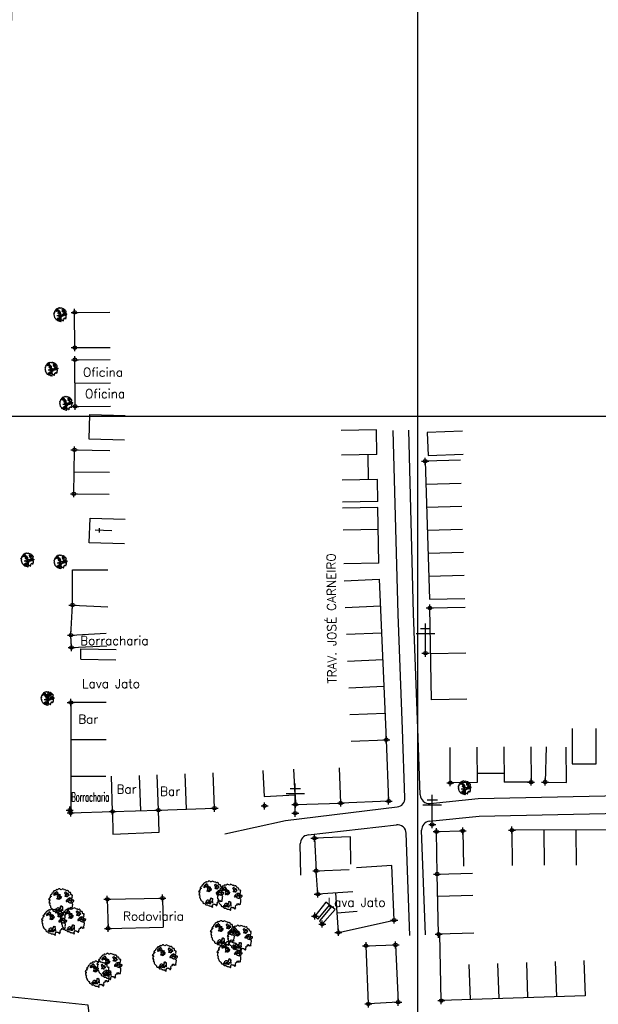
# Model space of a CAD drawing. Extents: x 539028 to 544996, y 8596245 to 8601028.
# Tile 25 of 43: x 541955 to 542086, y 8598230 to 8598453. Entities that reach past the tile are written whole.
import ezdxf
from ezdxf.enums import TextEntityAlignment as Align
from ezdxf.lldxf.tags import DXFTag

# ---------------------------------------------------------------- set-up
doc = ezdxf.new("R2010")
doc.units = 0
doc.header["$MEASUREMENT"] = 0
doc.header["$PDMODE"] = 34
doc.header["$PDSIZE"] = 0.8
for name, color, linetype in [('ARVORE', 100, 'Continuous'), ('ASFALTO', 8, 'Continuous'), ('CASA', 2, 'Continuous'), ('ESTRADA_BARRO', 7, 'DASHED'), ('MALHA', 9, 'Continuous'), ('POSTE', 7, 'Continuous'), ('TEXTO', 2, 'Continuous'), ('TXT_NRUA', 2, 'Continuous')]:
    doc.layers.add(name, color=color, linetype=linetype)
doc.styles.add('GEOSIS', font='ROMANS.SHX')
tags = doc.linetypes.add('DASHED', pattern=[0.75, 0.5, -0.25]).pattern_tags.tags
tags[6:7] = [DXFTag(74, 4), DXFTag(75, 0), DXFTag(340, '0'), DXFTag(46, 1.0), DXFTag(50, 0.0), DXFTag(44, 0.0), DXFTag(45, 0.0)]
tags[4:5] = [DXFTag(74, 4), DXFTag(75, 0), DXFTag(340, '0'), DXFTag(46, 1.0), DXFTag(50, 0.0), DXFTag(44, 0.0), DXFTag(45, 0.0)]

# ---------------------------------------------------------------- blocks, each defined once
blk = doc.blocks.new('C')
at = {"layer": 'CASA'}
blk.add_lwpolyline([(0, 0), (0, 8)], dxfattribs=at)
blk = doc.blocks.new('ARVORE6')
for points in [[(-1.78, 2.18), (-1.87, 2.12), (-1.86, 2.06), (-1.96, 2), (-2.05, 1.97), (-2.08, 1.89), (-2.06, 1.79), (-2.1, 1.68), (-2.19, 1.63), (-2.27, 1.6), (-2.33, 1.57), (-2.45, 1.36), (-2.33, 1.3), (-2.23, 1.35), (-2.22, 1.26), (-2.33, 1.2), (-2.41, 1.18), (-2.5, 1.15), (-2.45, 1.07), (-2.41, 1.02), (-2.44, 0.93), (-2.62, 0.85), (-2.67, 0.79), (-2.68, 0.7), (-2.63, 0.68), (-2.63, 0.68), (-2.72, 0.62), (-2.77, 0.64), (-2.8, 0.64), (-2.76, 0.56), (-2.6, 0.57), (-2.52, 0.53), (-2.52, 0.45), (-2.55, 0.3), (-2.67, 0.25), (-2.67, 0.14), (-2.62, 0.04), (-2.54, -0.02), (-2.64, -0.1), (-2.71, -0.18), (-2.55, -0.26), (-2.51, -0.35), (-2.52, -0.52), (-2.56, -0.64), (-2.47, -0.83), (-2.4, -0.89), (-2.4, -0.98), (-2.37, -1.12), (-2.27, -1.33), (-2.13, -1.49), (-2.01, -1.61), (-1.91, -1.6), (-1.82, -1.73), (-1.82, -1.97), (-1.67, -2.08), (-1.49, -2.07), (-1.39, -2.11), (-1.32, -2.23), (-1.16, -2.42), (-0.93, -2.41), (-0.86, -2.4), (-0.72, -2.42), (-0.63, -2.56), (-0.57, -2.61), (-0.47, -2.6), (-0.42, -2.64), (-0.31, -2.66), (-0.21, -2.67), (-0.05, -2.69), (0.08, -2.72), (0.33, -2.98), (0.41, -2.85), (0.29, -2.74), (0.37, -2.7), (0.37, -2.57), (0.35, -2.45), (0.49, -2.41), (0.48, -2.27), (0.55, -2.2), (0.71, -2.27), (0.86, -2.29), (0.93, -2.24), (1.05, -2.42), (1.2, -2.34), (1.2, -2.58), (1.34, -2.57), (1.43, -2.44), (1.51, -2.34), (1.36, -2.24), (1.43, -2.14), (1.39, -2.09), (1.47, -2.01), (1.5, -1.96), (1.43, -1.84), (1.5, -1.8), (1.6, -1.74), (1.69, -1.67), (1.78, -1.64), (1.8, -1.74), (1.86, -1.66), (1.81, -1.55), (1.82, -1.42), (1.99, -1.37), (2.13, -1.42), (2.06, -1.53), (2.22, -1.64), (2.33, -1.61), (2.46, -1.55), (2.59, -1.56), (2.55, -1.46), (2.48, -1.32), (2.56, -1.2), (2.63, -1.06), (2.62, -0.92), (2.62, -0.78), (2.67, -0.66), (2.68, -0.46), (2.57, -0.39), (2.51, -0.26), (2.59, -0.13), (2.7, -0.02), (2.83, 0.11), (2.96, 0.28), (2.92, 0.43), (2.91, 0.44), (2.81, 0.32), (2.7, 0.39), (2.73, 0.48), (2.68, 0.53), (2.6, 0.48), (2.4, 0.45), (2.42, 0.58), (2.5, 0.64), (2.48, 0.76), (2.34, 0.89), (2.54, 0.99), (2.59, 1.1), (2.57, 1.23), (2.55, 1.36), (2.62, 1.47), (2.63, 1.57), (2.5, 1.63), (2.35, 1.59), (2.24, 1.71), (2.23, 1.89), (2.21, 1.98), (2.15, 2.13), (1.92, 2.14), (1.79, 2.22), (1.77, 2.29), (1.73, 2.39), (1.69, 2.5), (1.51, 2.62), (1.35, 2.59), (1.28, 2.53), (1.19, 2.58), (1.11, 2.69), (0.99, 2.74), (0.84, 2.66), (0.73, 2.81), (0.32, 2.98), (0.23, 2.85), (0.07, 2.78), (-0.06, 2.82), (-0.27, 2.96), (-0.48, 3), (-0.62, 2.87), (-0.7, 2.78), (-0.82, 2.74), (-0.98, 2.81), (-1.11, 2.78), (-1.2, 2.57), (-1.42, 2.56), (-1.58, 2.52), (-1.57, 2.41), (-1.77, 2.34), (-1.73, 2.23), (-1.75, 2.2)], [(-0.88, 2.44), (-0.95, 2.35), (-0.87, 2.29), (-0.92, 2.24), (-0.88, 2.15), (-0.78, 2.14), (-0.74, 2.15), (-0.67, 2.08), (-0.7, 2.02), (-0.8, 1.98), (-0.92, 1.89), (-0.95, 1.77), (-0.81, 1.75), (-0.7, 1.77), (-0.59, 1.82), (-0.46, 1.77), (-0.51, 1.71), (-0.49, 1.63), (-0.34, 1.66), (-0.27, 1.68), (-0.09, 1.52), (-0.27, 1.42), (-0.32, 1.37), (-0.18, 1.25), (0, 1.26), (0.14, 1.15), (0.04, 1.02), (-0.03, 0.86), (-0.02, 0.8), (-0.17, 0.76), (-0.27, 0.72), (-0.29, 0.58), (-0.48, 0.53), (-0.51, 0.64), (-0.48, 0.74), (-0.6, 0.74), (-0.74, 0.68), (-0.83, 0.62), (-0.91, 0.65), (-0.75, 0.84), (-0.75, 0.9), (-0.78, 0.97), (-0.71, 1.09), (-0.8, 1.19), (-0.68, 1.38), (-0.8, 1.61), (-0.8, 1.69), (-0.88, 1.7), (-0.97, 1.64), (-1.06, 1.59), (-1.12, 1.63), (-1.14, 1.67), (-1.32, 1.64), (-1.38, 1.57), (-1.51, 1.46), (-1.51, 1.46), (-1.56, 1.55), (-1.56, 1.63), (-1.61, 1.7), (-1.56, 1.82), (-1.53, 1.91), (-1.43, 1.98), (-1.4, 2.07), (-1.26, 2.08), (-1.21, 2.2), (-1.1, 2.21), (-0.99, 2.32), (-0.95, 2.39)], [(1.21, 2.06), (1.32, 1.92), (1.4, 1.99), (1.43, 2.02), (1.55, 2.02), (1.51, 1.88), (1.59, 1.85), (1.69, 1.84), (1.75, 1.77), (1.61, 1.68), (1.7, 1.6), (1.85, 1.57), (1.72, 1.47), (1.62, 1.45), (1.48, 1.42), (1.48, 1.18), (1.36, 1.16), (1.19, 1.3), (1.2, 1.31), (1.09, 1.3), (1.07, 1.23), (0.97, 1.25), (0.92, 1.33), (1.11, 1.55), (1.06, 1.66), (1.03, 1.75), (0.96, 1.81), (0.99, 1.96), (0.83, 2.05), (0.94, 2.19), (0.97, 2.22), (1.05, 2.28), (1.1, 2.22), (1.25, 2.06), (1.28, 2.03)], [(-0.91, 1.69), (-1.13, 1.76), (-1.24, 2.14), (-1.27, 2.14), (-1.18, 1.78), (-1.57, 1.66), (-1.57, 1.63), (-1.12, 1.73), (-0.99, 1.67)], [(-1.27, 1.75), (-1.25, 1.72), (-1.3, 1.74)], [(-1.06, 1.74), (-1.06, 1.72), (-1.01, 1.73)], [(0, 0.91), (-0.4, 1.34), (-0.4, 1.68), (-0.44, 1.68), (-0.45, 1.4), (-0.8, 1.64), (-0.81, 1.61), (-0.48, 1.35), (-0.18, 0.98), (-0.75, 0.89), (-0.75, 0.86), (-0.15, 0.91), (-0.07, 0.81)], [(-0.49, 0.94), (-0.49, 0.89), (-0.53, 0.92)], [(-0.51, 1.38), (-0.49, 1.43)], [(-0.35, 1.21), (-0.32, 1.26), (-0.39, 1.24)], [(-0.22, 1), (-0.25, 0.91), (-0.29, 0.97), (-0.29, 0.92)], [(-0.23, 1.06), (-0.18, 1.12), (-0.27, 1.1)], [(-0.09, 0.88), (-0.05, 0.95), (-0.13, 0.9), (-0.09, 0.99)], [(1.17, 1.62), (1.07, 1.45), (1.49, 1.26), (1.49, 1.24), (1.03, 1.41), (0.94, 1.3)], [(1.07, 1.61), (1.51, 1.9), (1.55, 1.88), (1.16, 1.57)], [(1.11, 1.63), (1.17, 1.6), (1.14, 1.67), (1.22, 1.64), (1.22, 1.69)], [(1.17, 1.41), (1.13, 1.38), (1.18, 1.41), (1.18, 1.35)], [(1.35, 0.46), (1.31, 0.36), (1.17, 0.31), (1.19, 0.12), (1.23, 0.12), (1.35, 0.12), (1.61, 0.22), (1.69, 0.16), (1.65, 0.07), (1.7, -0.02), (1.84, -0.09), (1.93, -0.07), (2.01, -0.17), (2.19, -0.18), (2.26, -0.21), (2.39, -0.13), (2.33, 0.05), (2.47, 0.12), (2.51, 0.31), (2.33, 0.5), (2.42, 0.64), (2.36, 0.77), (2.27, 0.83), (2.12, 0.82), (2.02, 0.94), (1.83, 0.86), (1.8, 0.82), (1.62, 0.74), (1.48, 0.64), (1.48, 0.48), (1.33, 0.48), (1.32, 0.31)], [(1.34, 1.8), (1.41, 1.76), (1.41, 1.82)], [(1.38, 0.16), (1.81, 0.34), (1.96, 0.66), (1.97, 0.94), (1.97, 0.62), (1.88, 0.35), (2.44, 0.3), (1.88, 0.29), (1.7, 0.18)], [(1.47, 0.19), (1.51, 0.17), (1.52, 0.22), (1.55, 0.21), (1.61, 0.25), (1.71, 0.21)], [(1.78, 0.32), (1.84, 0.28), (1.77, 0.29)], [(1.88, 0.47), (1.93, 0.45), (1.88, 0.43), (1.91, 0.4), (1.85, 0.38)], [(1.98, 0.34), (1.98, 0.28), (2.02, 0.34)], [(0.19, -1.76), (0.02, -1.82), (0.05, -1.9), (0, -1.95), (-0.03, -1.97), (-0.07, -2.06), (-0.05, -2.11), (-0.03, -2.18), (-0.17, -2.19), (-0.25, -2.1), (-0.38, -2.11), (-0.49, -2.16), (-0.53, -2.05), (-0.56, -2.02), (-0.66, -1.97), (-0.77, -2.06), (-0.84, -2.13), (-1.03, -2.13), (-1.06, -2.11), (-1.07, -2.02), (-1.11, -1.99), (-1.25, -1.88), (-1.09, -1.77), (-1, -1.63), (-1.02, -1.52), (-0.91, -1.45), (-0.76, -1.31), (-0.7, -1.28), (-0.54, -1.31), (-0.45, -1.44), (-0.34, -1.39), (-0.2, -1.28), (0, -1.15), (-0.09, -0.96), (0.07, -0.87), (0.11, -0.89), (0.41, -1.08), (0.32, -1.14), (0.26, -1.19), (0.28, -1.24), (0.43, -1.31), (0.32, -1.38), (0.37, -1.96), (0.39, -2), (0.31, -1.87), (0.43, -1.76), (0.43, -1.68), (0.36, -1.63), (0.21, -1.68), (0.12, -1.73)], [(-0.77, -1.87), (-1.1, -2.03), (-0.78, -1.91), (-0.7, -2.04), (-0.73, -1.88)], [(-0.19, -1.31), (-0.25, -1.56), (-0.84, -1.91), (-0.27, -1.66), (-0.33, -2.11), (-0.26, -2.1), (-0.05, -1.15)], [(-0.27, -1.58), (-0.28, -1.66), (-0.33, -1.61), (-0.35, -1.67), (-0.39, -1.65), (-0.41, -1.68)], [(-0.29, -1.96), (-0.24, -1.98), (-0.31, -2.01)], [(-0.27, -1.74), (-0.21, -1.78), (-0.29, -1.83)], [(-0.21, -1.55), (-0.16, -1.58), (-0.24, -1.57)], [(-0.18, -1.24), (-0.1, -1.25), (-0.18, -1.29), (-0.1, -1.33), (-0.18, -1.35), (-0.1, -1.41)]]:
    blk.add_lwpolyline(points)
blk = doc.blocks.new('A$C225E566B')
at = {"layer": 'CASA'}
blk.add_lwpolyline([(0.16, 5.82), (8.16, 5.58), (8, 0), (0, 0.24)], dxfattribs=at)
blk = doc.blocks.new('A$C094F77C8')
at = {"layer": 'POSTE'}
for p, q in [((2.62, 0), (2.62, 8.4)), ((0, 5.6), (5.25, 5.6)), ((1.17, 7), (4.08, 7))]:
    blk.add_line(p, q, dxfattribs=at)
blk = doc.blocks.new('A$C34DC2D19')
at = {"layer": 'POSTE', "xscale": 0.8, "yscale": 0.8, "zscale": 0.8}
blk.add_blockref('A$C094F77C8', (0, 0, 340.37), dxfattribs=at)

msp = doc.modelspace()

# ---------------------------------------------------------------- linework, layer by layer
at = {"layer": 'ARVORE'}
for p in [(541964.563, 8598385.873, 691.295), (541964.563, 8598385.873, 691.295), (541962.552, 8598373.544, 691.505), (541962.552, 8598373.544, 691.505), (541965.868, 8598365.781, 691.644), (541965.868, 8598365.781, 691.644), (541957.129, 8598330.305, 692.4), (541957.129, 8598330.305, 692.4), (541964.598, 8598329.879, 692.378), (541964.598, 8598329.879, 692.378), (541961.748, 8598299.775, 693.176), (541961.748, 8598299.775, 693.176), (541961.662, 8598298.92, 693.125), (541961.662, 8598298.92, 693.125), (542056.226, 8598278.696, 693.059)]:
    msp.add_point(p, dxfattribs=at)
at = {"layer": 'ASFALTO'}
msp.add_lwpolyline([(541799.766, 8598109.323), (541802.861, 8598103.114), (541845.672, 8598141.273), (541855.907, 8598151.208), (541873.13, 8598167.086), (541923.705, 8598212.253), (541931.043, 8598217.398), (541942.355, 8598220.504), (541971.605, 8598223.467), (541970.817, 8598229.666), (541953.578, 8598231.456, -0.1852807), (541947.459, 8598244.032), (541948.444, 8598275.293), (541949.099, 8598302.887), (541950.436, 8598352.717), (541952.587, 8598421.06), (541954.861, 8598503.58)], format="xyb", dxfattribs=at)
at = {"layer": 'CASA'}
for p, q in [((542055.227, 8598353.13), (542047.231, 8598352.876)), ((542047.231, 8598352.876), (542048.222, 8598321.641)), ((542048.248, 8598321.641), (542056.246, 8598321.79)), ((542048.285, 8598319.641), (542056.284, 8598319.79)), ((542048.672, 8598298.849), (542048.285, 8598319.641)), ((542056.67, 8598298.998), (542048.672, 8598298.849)), ((541966.889, 8598298.219), (541966.871, 8598273.198)), ((541966.889, 8598298.219), (541966.871, 8598273.198)), ((541974.889, 8598298.213), (541966.889, 8598298.219)), ((541974.889, 8598298.213), (541966.889, 8598298.219)), ((542052.929, 8598280.055), (542052.87, 8598288.054)), ((542071.19, 8598288.189), (542071.249, 8598280.189)), ((541982.762, 8598273.69), (541982.475, 8598281.685)), ((541982.762, 8598273.69), (541982.475, 8598281.685)), ((541986.759, 8598273.833), (541986.473, 8598281.828)), ((541986.759, 8598273.833), (541986.473, 8598281.828)), ((541993.115, 8598274.061), (541992.829, 8598282.055)), ((541993.115, 8598274.061), (541992.829, 8598282.055)), ((541999.471, 8598274.288), (541999.185, 8598282.283)), ((541999.471, 8598274.288), (541999.185, 8598282.283)), ((542065.127, 8598282.172), (542059.021, 8598282.127)), ((542059.036, 8598280.099), (542052.929, 8598280.055)), ((542071.249, 8598280.189), (542065.142, 8598280.144)), ((541976.382, 8598273.546), (541986.759, 8598273.833)), ((541976.382, 8598273.546), (541986.759, 8598273.833)), ((541986.759, 8598273.833), (541999.471, 8598274.288)), ((541986.759, 8598273.833), (541999.471, 8598274.288)), ((542095.902, 8598269.42), (542066.905, 8598269.313)), ((542066.905, 8598269.313), (542066.935, 8598261.313)), ((542049.812, 8598268.984), (542055.748, 8598269.117)), ((542049.944, 8598259.353), (542049.812, 8598268.984)), ((542055.748, 8598269.117), (542055.927, 8598261.119)), ((542049.944, 8598259.353), (542057.942, 8598259.548)), ((542050.275, 8598245.746), (542049.944, 8598259.353)), ((542027.565, 8598246.133), (542026.982, 8598255.082)), ((542050.066, 8598254.355), (542058.064, 8598254.549)), ((542058.273, 8598245.941), (542050.275, 8598245.746)), ((542050.889, 8598230.688), (542050.522, 8598245.752)), ((542083.214, 8598239.808), (542083.49, 8598231.812)), ((542083.49, 8598231.812), (542050.889, 8598230.688))]:
    msp.add_line(p, q, dxfattribs=at)
for points, elevation in [([(541967.76, 8598386.601), (541975.76, 8598386.639)], 691.399), ([(541967.798, 8598378.603), (541967.76, 8598386.601)], 691.341), ([(541967.798, 8598378.603), (541975.798, 8598378.641)], 691.341), ([(541967.829, 8598375.864), (541975.829, 8598375.914)], 691.579), ([(541967.896, 8598365.296), (541967.829, 8598375.864)], 691.694), ([(541967.863, 8598370.58), (541975.862, 8598370.631)], 691.694), ([(541967.896, 8598365.296), (541975.896, 8598365.347)], 691.694), ([(541967.6, 8598345.502), (541967.74, 8598355.449)], 692.073), ([(541967.74, 8598355.449), (541975.739, 8598355.336)], 691.976), ([(541967.67, 8598350.475), (541975.669, 8598350.363)], 692.073), ([(541967.6, 8598345.502), (541975.6, 8598345.39)], 692.073), ([(541967.27, 8598328.26), (541975.27, 8598328.271)], 692.549), ([(541967.281, 8598320.305), (541967.27, 8598328.26)], 692.885), ([(541966.926, 8598313.488), (541967.281, 8598320.305)], 692.895), ([(541967.281, 8598320.305), (541975.27, 8598319.889)], 692.885), ([(541966.926, 8598313.488), (541974.915, 8598313.906)], 692.895), ([(541967.073, 8598310.678), (541966.926, 8598313.488)], 693.064), ([(541967.073, 8598310.678), (541975.062, 8598311.096)], 693.064)]:
    msp.add_lwpolyline(points, dxfattribs=dict(at, elevation=elevation))
for points in [[(542036.298, 8598354.367), (542036.192, 8598360.012)], [(542055.677, 8598359.69), (542047.683, 8598359.383), (542047.885, 8598354.149), (542055.879, 8598354.457)], [(542036.298, 8598354.367), (542028.3, 8598354.216)], [(542034.199, 8598354.327), (542034.305, 8598348.683)], [(542036.405, 8598348.723), (542028.406, 8598348.572)], [(542036.498, 8598343.778), (542036.405, 8598348.723)], [(542036.498, 8598343.778), (542028.5, 8598343.627)], [(542036.498, 8598343.778), (542028.5, 8598343.627)], [(542036.525, 8598342.378), (542028.526, 8598342.227)], [(542036.762, 8598329.789), (542036.525, 8598342.378)], [(541976.172, 8598337.11), (541972.432, 8598337.275)], [(541973.378, 8598336.764), (541973.404, 8598337.683)], [(542036.762, 8598329.789), (542028.764, 8598329.638)], [(542036.831, 8598326.144), (542038.416, 8598289.785)], [(541969.138, 8598308.014), (541969.184, 8598310.383)], [(541969.184, 8598310.383), (541977.182, 8598310.229)], [(541969.138, 8598308.014), (541977.137, 8598307.86)], [(542080.522, 8598292.328), (542080.522, 8598284.328), (542086.014, 8598284.328), (542086.014, 8598292.328)], [(542038.416, 8598289.785), (542038.953, 8598275.908)], [(542058.977, 8598288.099), (542059.036, 8598280.099)], [(542065.084, 8598288.144), (542065.142, 8598280.144)], [(542074.648, 8598288.196), (542074.439, 8598280.199), (542079.24, 8598280.073), (542079.22, 8598288.073)], [(542010.463, 8598282.793), (542010.74, 8598276.964), (542017.726, 8598277.297), (542017.448, 8598283.126)], [(542010.463, 8598282.793), (542010.74, 8598276.964), (542017.726, 8598277.297), (542017.448, 8598283.126)], [(542017.829, 8598275.135), (542028.077, 8598275.445), (542027.835, 8598283.441)], [(541966.871, 8598273.198), (541976.382, 8598273.546), (541976.089, 8598281.541)], [(541966.871, 8598273.198), (541976.382, 8598273.546), (541976.089, 8598281.541)], [(542010.74, 8598276.964), (542017.726, 8598277.297)], [(542017.726, 8598277.297), (542017.829, 8598275.135)], [(542038.953, 8598275.908), (542028.077, 8598275.445)], [(542030.347, 8598261.572), (542030.342, 8598267.764), (542022.145, 8598267.483), (542022.537, 8598260.101), (542029.998, 8598260.41)], [(542027.565, 8598246.133), (542040.206, 8598248.929), (542039.643, 8598261.272), (542031.66, 8598260.746)], [(542030.864, 8598255.334), (542022.881, 8598254.815), (542022.537, 8598260.101)], [(541975.178, 8598253.651), (541987.675, 8598253.91)], [(541975.178, 8598253.651), (541975.352, 8598247.05)], [(541987.675, 8598253.91), (541987.849, 8598247.309)], [(542024.727, 8598253.02), (542022.242, 8598249.843)], [(542025.551, 8598252.376), (542022.841, 8598249.125)], [(542026.023, 8598252.006), (542023.302, 8598248.741)], [(542026.849, 8598251.36), (542024.727, 8598253.02)], [(542022.242, 8598249.843), (542022.867, 8598249.157)], [(542023.275, 8598248.709), (542023.9, 8598248.023), (542026.849, 8598251.36)], [(542027.274, 8598250.607), (542031.811, 8598250.93)], [(541975.352, 8598247.05), (541987.849, 8598247.309)], [(542041.105, 8598230.345), (542034.361, 8598229.934), (542033.819, 8598243.127), (542040.52, 8598243.314), (542041.105, 8598230.345)]]:
    msp.add_lwpolyline(points, dxfattribs=at)
at = {"layer": 'CASA', "linetype": 'DASHED'}
msp.add_lwpolyline([(541976.382, 8598273.546), (541976.437, 8598268.412), (541986.952, 8598268.832), (541986.759, 8598273.833)], dxfattribs=at)
msp.add_lwpolyline([(541976.382, 8598273.546), (541976.437, 8598268.412), (541986.952, 8598268.832), (541986.759, 8598273.833)], dxfattribs=at)
at = {"layer": 'CASA'}
for p in [(541967.76, 8598386.601, 691.399), (541967.76, 8598386.601, 691.399), (541967.798, 8598378.603, 691.341), (541967.798, 8598378.603, 691.341), (541967.829, 8598375.864, 691.579), (541967.829, 8598375.864, 691.579), (541967.896, 8598365.296, 691.694), (541967.896, 8598365.296, 691.694), (541967.74, 8598355.449, 691.976), (541967.74, 8598355.449, 691.976), (542047.231, 8598352.876, 692.423), (541967.6, 8598345.502, 692.073), (541967.6, 8598345.502, 692.073), (541967.281, 8598320.305, 692.885), (541967.281, 8598320.305, 692.885), (542048.285, 8598319.641, 692.938), (541966.926, 8598313.488, 692.895), (541966.926, 8598313.488, 692.895), (541967.073, 8598310.678, 693.064), (541967.073, 8598310.678, 693.064), (541966.889, 8598298.219, 693.769), (541966.889, 8598298.219, 693.769), (542038.416, 8598289.785, 692.895), (542052.929, 8598280.055, 693.215), (542071.249, 8598280.189, 693.101), (542074.439, 8598280.199, 693.072), (542017.829, 8598275.135, 693.676), (542028.077, 8598275.445, 693.712), (542038.953, 8598275.908, 693.372), (541966.672, 8598273.84, 693.829), (541966.672, 8598273.84, 693.829), (541966.871, 8598273.198, 693.83), (541966.871, 8598273.198, 693.83), (541976.382, 8598273.546, 693.793), (541976.382, 8598273.546, 693.793), (541986.759, 8598273.833, 693.717), (541986.759, 8598273.833, 693.717), (541999.471, 8598274.288, 693.476), (541999.471, 8598274.288, 693.476), (542010.843, 8598274.802, 693.662), (542010.843, 8598274.802, 693.662), (542049.812, 8598268.984, 693.473), (542055.748, 8598269.117, 693.486), (542066.905, 8598269.313, 693.161), (542022.145, 8598267.483, 693.746), (542022.537, 8598260.101, 693.838), (542049.944, 8598259.353, 693.634), (541975.178, 8598253.651, 694.103), (541987.675, 8598253.91, 694.143), (542022.881, 8598254.815, 694.029), (542022.242, 8598249.843, 693.97), (542040.206, 8598248.929, 693.942), (541975.352, 8598247.05, 694.107), (542023.9, 8598248.023, 694.059), (542027.565, 8598246.133, 694.049), (542050.275, 8598245.746, 694.448), (542033.819, 8598243.127, 694.048), (542040.52, 8598243.314, 693.861), (542050.889, 8598230.688, 694.442), (542034.361, 8598229.934, 694.262), (542041.105, 8598230.345, 694.297)]:
    msp.add_point(p, dxfattribs=at)
at = {"layer": 'ESTRADA_BARRO'}
for p, q in [((542041.074, 8598318.249), (542040.007, 8598359.841)), ((542044.572, 8598318.361), (542043.506, 8598359.931)), ((542045.577, 8598292.333), (542044.572, 8598318.361)), ((542042.079, 8598292.202), (542041.074, 8598318.249)), ((542042.649, 8598276.626), (542042.079, 8598292.202)), ((542046.128, 8598277.28), (542045.577, 8598292.333)), ((542048.331, 8598275.363), (542059.244, 8598276.488)), ((542059.244, 8598276.488), (542130.28, 8598278.007)), ((542015.6, 8598271.522), (542040.89, 8598274.567)), ((542059.492, 8598272.492), (542130.251, 8598274.005)), ((542001.821, 8598268.5), (542015.6, 8598271.522)), ((542048.214, 8598271.33), (542059.492, 8598272.492)), ((542020.682, 8598268.21), (542040.705, 8598270.516)), ((542047.289, 8598245.559), (542046.421, 8598269.267)), ((542043.791, 8598245.431), (542042.943, 8598268.603)), ((542019.046, 8598259.089), (542018.911, 8598266.185))]:
    msp.add_line(p, q, dxfattribs=at)
for centre, start, end in [((542040.65, 8598276.553), 276.86571, 2.09619), ((542048.126, 8598277.353), 182.09619, 275.88344), ((542040.944, 8598268.53), 2.09619, 96.86571), ((542048.419, 8598269.341), 95.88344, 182.09619), ((542020.91, 8598266.223), 96.56903, 181.09391)]:
    msp.add_arc(centre, 2, start, end, dxfattribs=at)
at = {"layer": 'MALHA'}
for p, q in [((542045.513, 8601028.275), (542045.513, 8596264.109)), ((539050.307, 8598363.105), (544995.7, 8598363.105))]:
    msp.add_line(p, q, dxfattribs=at)
at = {"layer": 'POSTE'}
for p in [(542047.304, 8598309.383, 692.903), (542017.79, 8598273.159, 693.524), (542048.832, 8598270.587, 693.105)]:
    msp.add_point(p, dxfattribs=at)

# ---------------------------------------------------------------- block references
at = {"layer": 'ARVORE', "xscale": 0.5260327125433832, "yscale": 0.5260327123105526, "zscale": 0.526032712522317}
for p in [(541964.468, 8598386.043, 691.295), (541962.456, 8598373.714, 691.505), (541965.772, 8598365.95, 691.644), (541957.033, 8598330.475, 692.4), (541964.503, 8598330.049, 692.378), (541961.566, 8598299.09, 693.125), (542056.131, 8598278.866, 693.059)]:
    msp.add_blockref('ARVORE6', p, dxfattribs=at)
at = {"layer": 'ARVORE'}
for p in [(541964.659, 8598253.036), (541998.655, 8598254.809), (542002.794, 8598254.07), (541963.033, 8598248.458), (541967.32, 8598248.753), (542001.316, 8598245.799), (542005.159, 8598244.765), (541988.161, 8598240.334), (542002.794, 8598241.073), (541975.597, 8598238.414), (541972.937, 8598236.642)]:
    msp.add_blockref('ARVORE6', p, dxfattribs=at)
at = {"layer": 'CASA'}
for name, p, rotation in [('A$C225E566B', (541979.213, 8598363.449), 180), ('C', (542036.192, 8598360.012), 91.08125909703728), ('C', (542047.396, 8598347.67), 271.8171384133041), ('C', (542047.561, 8598342.464), 271.8171384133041), ('A$C225E566B', (541979.257, 8598339.96), 180), ('C', (542036.618, 8598337.433), 91.08125909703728), ('C', (542047.726, 8598337.258), 271.8171384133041), ('C', (542047.891, 8598332.052), 271.8171384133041), ('C', (542028.838, 8598325.796), 272.4960698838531), ('C', (542048.056, 8598326.847), 271.8171384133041), ('C', (542029.103, 8598319.736), 272.4960698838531), ('C', (542029.367, 8598313.676), 272.4960698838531), ('C', (542056.477, 8598309.394), 91.06575278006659), ('C', (542029.631, 8598307.616), 272.4960698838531), ('C', (542029.895, 8598301.556), 272.4960698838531), ('C', (542030.159, 8598295.496), 272.4960698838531), ('C', (541966.883, 8598289.879), 269.9580943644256), ('C', (541966.883, 8598289.879), 269.9580943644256), ('C', (542030.423, 8598289.436), 272.4960698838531), ('C', (541966.877, 8598281.538), 269.9580943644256), ('C', (541966.877, 8598281.538), 269.9580943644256), ('C', (542074.154, 8598269.34), 180.2126146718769), ('C', (542081.403, 8598269.367), 180.2126146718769), ('C', (542057.133, 8598238.908), 181.974607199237), ('C', (542063.654, 8598239.133), 181.974607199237), ('C', (542070.174, 8598239.358), 181.974607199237), ('C', (542076.694, 8598239.583), 181.974607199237)]:
    msp.add_blockref(name, p, dxfattribs=dict(at, rotation=rotation))
at = {"layer": 'POSTE'}
for p in [(542045.204, 8598309.383, 352.528), (542015.69, 8598273.159, 353.15), (542046.732, 8598270.587, 352.73)]:
    msp.add_blockref('A$C34DC2D19', p, dxfattribs=at)

# ---------------------------------------------------------------- texts
at = {"layer": 'TEXTO', "style": 'GEOSIS'}
for s, p in [('Oficina', (541969.648, 8598371.432)), ('Oficina', (541970.12, 8598366.562)), ('Borracharia', (541969.019, 8598310.636)), ('Lava Jato', (541969.462, 8598300.899)), ('Bar', (541968.576, 8598292.844)), ('Bar', (541977.257, 8598277)), ('Bar', (541977.257, 8598277)), ('Bar', (541987.13, 8598276.507)), ('Bar', (541987.13, 8598276.507)), ('Lava Jato', (542025.14, 8598251.35)), ('Rodoviaria', (541978.738, 8598248.217))]:
    msp.add_text(s, height=2, dxfattribs=at).set_placement(p, align=Align.BOTTOM_LEFT)
at = {"layer": 'TEXTO', "style": 'GEOSIS', "width": 0.509729}
msp.add_text('Borracharia', height=2, dxfattribs=at).set_placement((541967.017, 8598275.81), (541975.61, 8598275.81), align=Align.FIT)
at = {"layer": 'TXT_NRUA', "style": 'GEOSIS'}
msp.add_text('TRAV. JOSÉ CARNEIRO ', height=2, rotation=90.44547, dxfattribs=at).set_placement((542027.737, 8598302.543), align=Align.BOTTOM_LEFT)

doc.saveas('drawing.dxf')
